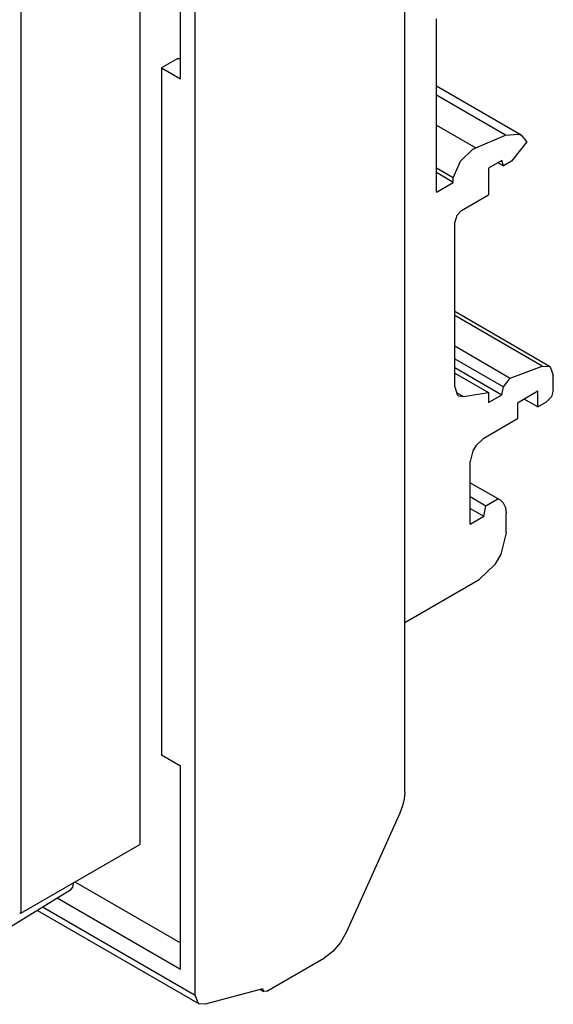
# Model space of a CAD drawing. Header units: millimetres. Extents: x 40 to 165, y 96 to 227.
# Tile 7 of 9: x 137 to 165, y 100 to 151. Entities that reach past the tile are written whole.
import ezdxf

# ---------------------------------------------------------------- set-up
doc = ezdxf.new("R2010")
doc.units = ezdxf.units.MM
doc.header["$LTSCALE"] = 19.36
doc.layers.get('0').update_dxf_attribs({"linetype": 'CONTINUOUS'})

msp = doc.modelspace()

# ---------------------------------------------------------------- linework, layer by layer
at = {"color": 6, "linetype": 'Continuous'}
for p, q in [((157.134, 110.719), (157.134, 161.129)), ((146.173, 100.125), (146.173, 159.067)), ((145.396, 148.012), (145.396, 158.623)), ((143.274, 157.316), (143.274, 107.999)), ((137.052, 153.724), (137.052, 104.407)), ((158.795, 142.088), (158.795, 151.152)), ((145.255, 149.073), (144.406, 148.583)), ((145.255, 149.073), (145.396, 149.073)), ((144.406, 148.583), (145.396, 148.012)), ((144.406, 148.583), (144.406, 112.657)), ((163.225, 145.066), (158.795, 147.623)), ((160.849, 144.406), (162.417, 145.062)), ((163.532, 144.711), (162.72, 143.701)), ((163.225, 145.066), (163.532, 144.711)), ((162.225, 143.742), (161.518, 143.334)), ((162.018, 143.622), (162.301, 143.459)), ((162.301, 143.459), (162.225, 143.742)), ((162.72, 143.701), (162.301, 143.459)), ((159.679, 142.831), (158.795, 143.341)), ((159.679, 142.599), (158.795, 143.109)), ((161.518, 143.334), (161.518, 141.945)), ((158.795, 142.088), (159.679, 142.599)), ((159.679, 142.599), (159.679, 142.831)), ((160.104, 141.129), (161.518, 141.945)), ((159.75, 131.906), (159.75, 140.517)), ((164.705, 132.982), (159.75, 135.842)), ((159.75, 134.049), (162.662, 132.368)), ((159.75, 133.382), (162.309, 131.904)), ((159.75, 132.923), (162.225, 131.494)), ((162.662, 132.368), (164.328, 132.99)), ((164.328, 132.99), (164.705, 132.982)), ((159.75, 132.632), (161.518, 131.612)), ((162.309, 131.904), (162.662, 132.368)), ((164.912, 131.739), (164.912, 132.524)), ((162.225, 131.494), (162.309, 131.904)), ((159.957, 131.448), (160.215, 131.407)), ((160.215, 131.407), (161.518, 131.612)), ((161.518, 131.612), (161.518, 131.086)), ((161.518, 131.086), (162.225, 131.494)), ((164.099, 131.678), (163.038, 131.066)), ((164.099, 130.861), (163.392, 131.27)), ((164.099, 130.861), (164.099, 131.678)), ((163.038, 131.066), (163.038, 130.249)), ((164.099, 130.861), (164.558, 131.127)), ((161.27, 129.228), (163.038, 130.249)), ((160.563, 124.738), (160.563, 128.004)), ((160.563, 126.901), (162.126, 125.999)), ((160.563, 126.175), (161.384, 125.701)), ((161.27, 125.146), (161.384, 125.701)), ((161.384, 125.701), (162.013, 126.065)), ((160.563, 125.554), (161.27, 125.146)), ((160.563, 124.738), (161.27, 125.146)), ((162.437, 124.289), (162.437, 125.312)), ((157.134, 119.594), (161.023, 121.839)), ((145.396, 112.086), (144.406, 112.657)), ((145.396, 101.468), (145.396, 112.086)), ((156.878, 109.635), (154.09, 103.428)), ((137.052, 104.407), (143.274, 107.999)), ((139.88, 106.04), (145.396, 102.855)), ((139.619, 105.594), (136.077, 103.407)), ((145.396, 101.467), (138.956, 105.185)), ((137.926, 104.549), (146.38, 99.668)), ((136.991, 104.442), (137.052, 104.407)), ((149.921, 100.324), (152.932, 102.062)), ((149.709, 100.447), (146.697, 99.64)), ((149.589, 100.414), (149.771, 100.309)), ((149.771, 100.309), (149.709, 100.447)), ((149.921, 100.324), (149.771, 100.309)), ((146.697, 99.64), (146.381, 99.668))]:
    msp.add_line(p, q, dxfattribs=at)
at = {"color": 9, "linetype": 'Continuous'}
for p, q in [((162.417, 145.062), (158.795, 147.154)), ((158.795, 145.591), (160.849, 144.406)), ((164.328, 132.99), (159.75, 135.633)), ((159.842, 131.623), (160.215, 131.407)), ((138.21, 104.724), (146.174, 100.126))]:
    msp.add_line(p, q, dxfattribs=at)
at = {"color": 6, "linetype": 'Continuous'}
for points in [[(162.417, 145.062), (163.09, 145.125), (163.225, 145.066)], [(159.679, 142.831), (160.058, 143.706), (160.705, 144.334)], [(160.705, 144.334), (160.753, 144.36), (160.801, 144.384), (160.849, 144.406)], [(160.104, 141.129), (159.854, 140.865), (159.75, 140.517)], [(164.705, 132.982), (164.746, 132.953), (164.912, 132.524)], [(159.75, 131.906), (159.878, 131.511), (159.957, 131.448)], [(164.912, 131.739), (164.808, 131.391), (164.558, 131.127)], [(161.27, 129.228), (160.854, 128.832), (160.698, 128.562), (160.563, 128.004)], [(162.126, 125.999), (162.295, 125.843), (162.401, 125.608), (162.437, 125.312)], [(162.437, 124.289), (162.167, 123.172), (161.855, 122.632), (161.023, 121.839)], [(157.134, 110.719), (157.105, 110.372), (157.018, 110.005), (156.878, 109.635)], [(139.766, 105.974), (139.782, 105.953), (139.757, 105.761), (139.619, 105.594)], [(154.09, 103.428), (153.776, 102.873), (153.377, 102.402), (152.932, 102.062)], [(146.381, 99.668), (146.319, 99.713), (146.173, 100.125)]]:
    msp.add_lwpolyline(points, dxfattribs=at)

doc.saveas('drawing.dxf')
